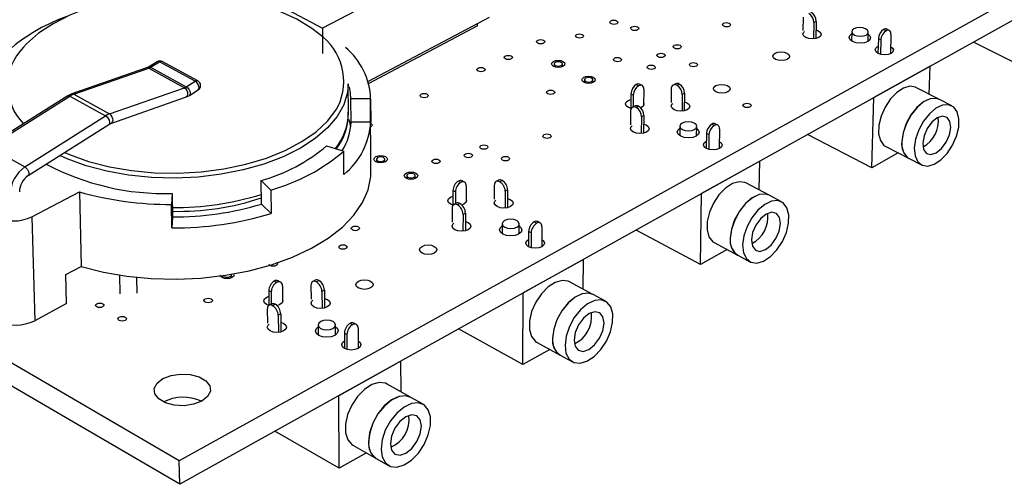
# Model space of a CAD drawing. Extents: x 71 to 211, y 71 to 143.
# Tile 5 of 13: x 120 to 174, y 71 to 96. Entities that reach past the tile are written whole.
import ezdxf

# ---------------------------------------------------------------- set-up
doc = ezdxf.new("R2010")
doc.units = 0
doc.layers.get('0').update_dxf_attribs({"linetype": 'CONTINUOUS'})

msp = doc.modelspace()

# ---------------------------------------------------------------- linework, layer by layer
at = {"color": 7, "linetype": 'CONTINUOUS'}
for p, q in [((210.883, 117.714), (128.768, 72.151)), ((210.791, 116.542), (128.79, 70.861)), ((128.768, 72.151), (71.323, 105.603)), ((128.79, 70.861), (71.424, 104.398)), ((145.744, 100.586), (136.598, 95.817)), ((130.262, 99.191), (136.598, 95.817)), ((145.728, 96.402), (139.1, 92.897)), ((145.086, 95.94), (139.131, 92.789)), ((145.086, 95.94), (145.087, 96.063)), ((162.894, 96.424), (162.877, 95.683)), ((163.493, 96.12), (163.471, 95.226)), ((163.616, 96.188), (163.493, 96.12)), ((163.616, 96.188), (163.593, 95.243)), ((136.598, 95.817), (136.608, 94.429)), ((165.556, 95.623), (165.542, 95.116)), ((166.45, 95.089), (166.464, 95.596)), ((167.439, 95.679), (167.305, 95.747)), ((167.613, 95.696), (167.479, 95.764)), ((167.706, 95.483), (167.674, 94.418)), ((166.971, 94.809), (167.005, 94.826)), ((167.017, 95.246), (166.994, 94.439)), ((167.152, 95.178), (167.017, 95.246)), ((167.152, 95.178), (167.129, 94.387)), ((175.731, 93.291), (172.219, 95.055)), ((127.559, 93.983), (127.076, 93.687)), ((127.202, 93.676), (127.685, 93.972)), ((129.635, 92.911), (127.685, 93.972)), ((129.786, 92.929), (127.836, 93.99)), ((149.272, 93.864), (149.271, 93.713)), ((149.726, 93.709), (149.728, 93.86)), ((126.978, 93.639), (122.887, 92.217)), ((123.005, 92.202), (127.096, 93.625)), ((127.076, 93.687), (126.978, 93.639)), ((127.096, 93.625), (129.045, 92.561)), ((127.202, 93.676), (129.152, 92.613)), ((169.841, 93.729), (166.77, 92.018)), ((169.792, 92.206), (169.841, 93.729)), ((169.841, 93.73), (169.841, 93.729)), ((129.152, 92.613), (129.635, 92.911)), ((129.782, 92.931), (129.786, 92.929)), ((138.02, 91.172), (138.012, 92.764)), ((150.933, 92.994), (150.932, 92.842)), ((151.389, 92.837), (151.39, 92.989)), ((153.901, 92.662), (153.768, 92.731)), ((154.087, 92.679), (153.954, 92.748)), ((155.916, 92.772), (155.789, 92.703)), ((155.993, 92.69), (156.12, 92.759)), ((122.887, 92.217), (122.662, 92.108)), ((123.005, 92.202), (124.955, 91.125)), ((124.955, 91.125), (129.045, 92.561)), ((129.114, 92.041), (129.321, 92.141)), ((129.321, 92.141), (129.804, 92.44)), ((153.476, 92.225), (153.466, 91.428)), ((153.609, 92.156), (153.476, 92.225)), ((153.609, 92.156), (153.6, 91.51)), ((154.182, 92.467), (154.17, 91.585)), ((155.688, 92.495), (155.677, 91.749)), ((156.287, 92.183), (156.272, 91.28)), ((156.414, 92.253), (156.287, 92.183)), ((156.414, 92.253), (156.398, 91.298)), ((170.352, 91.921), (169.073, 92.572)), ((122.662, 92.108), (118.249, 89.329)), ((118.374, 89.317), (122.788, 92.096)), ((122.788, 92.096), (124.738, 91.019)), ((125.025, 90.601), (129.114, 92.041)), ((138.163, 90.681), (138.157, 91.953)), ((139.238, 91.953), (138.157, 91.953)), ((139.255, 87.957), (139.238, 91.998)), ((139.238, 91.953), (139.243, 90.681)), ((153.323, 91.859), (153.472, 91.915)), ((166.659, 88.175), (166.77, 92.018)), ((166.77, 92.018), (166.77, 92.019)), ((171.033, 91.574), (170.358, 91.917)), ((153.458, 91.279), (153.448, 90.531)), ((153.686, 91.557), (153.558, 91.487)), ((153.89, 91.543), (153.762, 91.473)), ((120.322, 88.222), (124.738, 91.019)), ((120.503, 87.748), (124.916, 90.547)), ((124.916, 90.547), (125.025, 90.601)), ((138.148, 90.412), (138.069, 90.815)), ((139.243, 90.681), (138.163, 90.681)), ((154.057, 90.965), (154.044, 90.058)), ((154.185, 91.035), (154.057, 90.965)), ((154.185, 91.035), (154.171, 90.077)), ((158.042, 90.5), (157.907, 90.57)), ((158.228, 90.518), (158.093, 90.588)), ((156.158, 90.455), (156.149, 89.937)), ((157.072, 89.921), (157.081, 90.439)), ((157.614, 90.06), (157.599, 89.242)), ((157.748, 89.99), (157.614, 90.06)), ((157.748, 89.99), (157.734, 89.189)), ((158.322, 90.306), (158.301, 89.228)), ((166.659, 88.175), (163.142, 89.998)), ((157.585, 89.626), (157.606, 89.637)), ((118.374, 89.317), (120.322, 88.222)), ((136.83, 89.384), (137.77, 89.09)), ((137.777, 87.811), (137.77, 89.09)), ((168.101, 88.988), (166.659, 88.175)), ((167.421, 89.339), (168.696, 88.682)), ((139.551, 88.645), (139.552, 88.489)), ((140.016, 88.491), (140.015, 88.647)), ((160.523, 88.538), (157.346, 86.768)), ((160.489, 86.963), (160.523, 88.538)), ((160.522, 88.539), (160.523, 88.538)), ((168.702, 88.678), (169.375, 88.331)), ((133.263, 86.192), (133.248, 87.476)), ((133.783, 86.961), (133.248, 87.476)), ((141.213, 87.745), (141.213, 87.588)), ((141.678, 87.588), (141.678, 87.745)), ((144.173, 87.378), (144.04, 87.45)), ((144.372, 87.395), (144.239, 87.466)), ((146.231, 87.494), (146.1, 87.423)), ((146.302, 87.407), (146.434, 87.479)), ((161.038, 86.675), (159.758, 87.348)), ((120.709, 85.502), (123.301, 86.862)), ((123.301, 86.862), (123.395, 82.779)), ((128.373, 86.772), (128.346, 86.174)), ((128.373, 86.772), (128.395, 85.486)), ((133.783, 86.961), (133.796, 85.675)), ((143.742, 86.934), (143.741, 86.127)), ((143.875, 86.862), (143.742, 86.934)), ((143.875, 86.862), (143.874, 86.21)), ((144.468, 87.185), (144.466, 86.301)), ((146.002, 87.214), (145.998, 86.459)), ((146.601, 86.891), (146.596, 85.974)), ((146.732, 86.963), (146.601, 86.891)), ((146.732, 86.963), (146.727, 85.995)), ((157.277, 82.883), (157.346, 86.768)), ((157.346, 86.768), (157.345, 86.768)), ((133.796, 85.675), (133.263, 86.192)), ((143.608, 86.574), (143.742, 86.626)), ((143.923, 86.236), (143.79, 86.164)), ((144.125, 86.22), (143.993, 86.148)), ((161.721, 86.316), (161.045, 86.671)), ((128.368, 84.886), (128.346, 86.174)), ((143.693, 85.955), (143.692, 85.199)), ((144.424, 85.702), (144.292, 85.63)), ((144.424, 85.702), (144.422, 84.731)), ((120.709, 85.502), (120.858, 79.812)), ((128.395, 85.486), (128.368, 84.886)), ((144.292, 85.63), (144.29, 84.71)), ((148.316, 85.14), (148.181, 85.213)), ((148.514, 85.158), (148.38, 85.231)), ((146.432, 85.107), (146.429, 84.579)), ((147.368, 84.573), (147.371, 85.102)), ((147.882, 84.693), (147.877, 83.863)), ((148.016, 84.621), (147.882, 84.693)), ((148.016, 84.621), (148.011, 83.809)), ((148.61, 84.948), (148.602, 83.857)), ((157.277, 82.883), (153.756, 84.769)), ((147.871, 84.263), (147.879, 84.267)), ((158.035, 84.081), (159.311, 83.4)), ((158.737, 83.707), (157.277, 82.883)), ((150.88, 83.166), (147.591, 81.334)), ((150.864, 81.537), (150.88, 83.166)), ((150.88, 83.167), (150.88, 83.166)), ((159.318, 83.397), (159.992, 83.037)), ((122.565, 82.337), (123.395, 82.779)), ((122.603, 80.745), (122.565, 82.337)), ((125.5, 82.308), (125.521, 81.29)), ((126.471, 81.311), (126.454, 82.184)), ((131.152, 82.278), (131.154, 82.149)), ((131.627, 82.156), (131.625, 82.318)), ((134.101, 81.908), (133.968, 81.982)), ((134.314, 81.924), (134.181, 81.998)), ((136.204, 82.03), (136.068, 81.956)), ((136.269, 81.938), (136.405, 82.012)), ((151.401, 81.245), (150.12, 81.941)), ((133.797, 81.382), (133.664, 81.457)), ((133.664, 81.457), (133.673, 80.651)), ((133.797, 81.382), (133.804, 80.723)), ((134.412, 81.717), (134.42, 80.831)), ((135.973, 81.746), (135.979, 80.983)), ((136.708, 81.487), (136.572, 81.412)), ((136.572, 81.412), (136.578, 80.482)), ((136.708, 81.487), (136.715, 80.505)), ((133.55, 81.102), (133.668, 81.151)), ((147.567, 77.407), (147.591, 81.334)), ((147.591, 81.334), (147.591, 81.334)), ((152.084, 80.873), (151.408, 81.241)), ((122.603, 80.745), (120.858, 79.812)), ((133.582, 80.443), (133.59, 79.678)), ((133.813, 80.728), (133.676, 80.653)), ((134.014, 80.708), (133.877, 80.634)), ((134.318, 80.181), (134.18, 80.106)), ((134.18, 80.106), (134.19, 79.172)), ((134.318, 80.181), (134.327, 79.196)), ((136.361, 79.569), (136.365, 79.029)), ((137.321, 79.037), (137.317, 79.576)), ((138.244, 79.59), (138.109, 79.665)), ((138.456, 79.608), (138.321, 79.683)), ((138.553, 79.399), (138.558, 78.297)), ((147.567, 77.407), (144.045, 79.359)), ((137.938, 79.06), (137.804, 79.136)), ((137.804, 79.136), (137.808, 78.292)), ((137.938, 79.06), (137.943, 78.238)), ((149.044, 78.24), (147.567, 77.407)), ((148.32, 78.639), (149.598, 77.935)), ((140.896, 77.604), (137.489, 75.706)), ((140.895, 77.605), (140.896, 77.604)), ((140.9, 75.916), (140.896, 77.604)), ((149.604, 77.931), (150.279, 77.559)), ((141.424, 75.621), (140.143, 76.343)), ((137.489, 75.706), (137.488, 75.706)), ((137.513, 71.737), (137.489, 75.706)), ((142.107, 75.236), (141.43, 75.617)), ((137.513, 71.737), (133.992, 73.759)), ((138.259, 73.006), (139.537, 72.276)), ((139.007, 72.579), (137.513, 71.737)), ((139.543, 72.273), (140.218, 71.887)), ((128.79, 70.861), (128.768, 72.151))]:
    msp.add_line(p, q, dxfattribs=at)
for points in [[(136.408, 95.503), (136.011, 95.807), (135.204, 96.302), (134.277, 96.731), (133.249, 97.089), (132.137, 97.369), (130.962, 97.565), (129.745, 97.676), (128.507, 97.698), (127.271, 97.632), (126.058, 97.478), (124.89, 97.239), (123.788, 96.92), (122.772, 96.525), (121.86, 96.062), (121.07, 95.538), (120.416, 94.963), (120.236, 94.769)], [(152.383, 96.223), (152.454, 96.248), (152.537, 96.256), (152.622, 96.248), (152.694, 96.223), (152.743, 96.185), (152.761, 96.141), (152.746, 96.097), (152.699, 96.059), (152.629, 96.034), (152.545, 96.025), (152.461, 96.034), (152.388, 96.059), (152.34, 96.097), (152.321, 96.141), (152.337, 96.185), (152.383, 96.223)], [(153.527, 95.884), (153.597, 95.909), (153.681, 95.918), (153.766, 95.909), (153.838, 95.884), (153.887, 95.846), (153.906, 95.802), (153.89, 95.758), (153.844, 95.72), (153.774, 95.695), (153.69, 95.686), (153.605, 95.695), (153.533, 95.72), (153.484, 95.758), (153.465, 95.802), (153.48, 95.846), (153.527, 95.884)], [(158.546, 96.086), (158.616, 96.111), (158.7, 96.12), (158.784, 96.111), (158.857, 96.086), (158.907, 96.049), (158.926, 96.004), (158.912, 95.96), (158.866, 95.923), (158.796, 95.897), (158.712, 95.889), (158.627, 95.897), (158.555, 95.923), (158.505, 95.96), (158.486, 96.004), (158.5, 96.049), (158.546, 96.086)], [(150.507, 95.468), (150.578, 95.493), (150.662, 95.502), (150.746, 95.493), (150.818, 95.468), (150.867, 95.43), (150.885, 95.386), (150.87, 95.341), (150.823, 95.304), (150.752, 95.279), (150.668, 95.27), (150.583, 95.279), (150.511, 95.304), (150.462, 95.341), (150.444, 95.386), (150.46, 95.43), (150.507, 95.468)], [(163.605, 95.72), (163.73, 95.673), (163.844, 95.588), (163.889, 95.487), (163.858, 95.387), (163.756, 95.301), (163.598, 95.244), (163.408, 95.224), (163.216, 95.244), (163.05, 95.301), (162.936, 95.387), (162.891, 95.487), (162.922, 95.588), (162.969, 95.636)], [(166.461, 95.486), (166.537, 95.42), (166.591, 95.301), (166.556, 95.182), (166.436, 95.081), (166.249, 95.013), (166.025, 94.99), (165.798, 95.013), (165.601, 95.081), (165.465, 95.182), (165.411, 95.301), (165.447, 95.42), (165.553, 95.513)], [(166.317, 95.779), (166.166, 95.831), (165.991, 95.849), (165.819, 95.831), (165.676, 95.779), (165.584, 95.701), (165.556, 95.61), (165.598, 95.518), (165.702, 95.441), (165.853, 95.389), (166.028, 95.37), (166.201, 95.389), (166.344, 95.441), (166.436, 95.518), (166.464, 95.61), (166.422, 95.701), (166.317, 95.779)], [(167.706, 95.483), (167.702, 95.548), (167.689, 95.605), (167.665, 95.651), (167.632, 95.685), (167.591, 95.705), (167.544, 95.711), (167.493, 95.702), (167.439, 95.679)], [(148.382, 95.155), (148.453, 95.18), (148.537, 95.189), (148.622, 95.18), (148.694, 95.155), (148.742, 95.117), (148.76, 95.072), (148.744, 95.028), (148.697, 94.99), (148.626, 94.964), (148.542, 94.956), (148.457, 94.964), (148.385, 94.99), (148.336, 95.028), (148.319, 95.072), (148.335, 95.117), (148.382, 95.155)], [(155.851, 94.879), (155.921, 94.904), (156.005, 94.913), (156.09, 94.904), (156.163, 94.879), (156.212, 94.841), (156.231, 94.796), (156.216, 94.751), (156.17, 94.713), (156.1, 94.688), (156.016, 94.679), (155.931, 94.688), (155.858, 94.713), (155.808, 94.751), (155.79, 94.796), (155.804, 94.841), (155.851, 94.879)], [(146.613, 94.296), (146.685, 94.322), (146.769, 94.33), (146.854, 94.322), (146.926, 94.296), (146.975, 94.258), (146.992, 94.213), (146.976, 94.168), (146.928, 94.13), (146.857, 94.105), (146.772, 94.096), (146.688, 94.105), (146.615, 94.13), (146.567, 94.168), (146.55, 94.213), (146.566, 94.258), (146.613, 94.296)], [(154.964, 94.41), (155.035, 94.436), (155.119, 94.444), (155.204, 94.436), (155.277, 94.41), (155.326, 94.372), (155.345, 94.327), (155.33, 94.283), (155.284, 94.245), (155.213, 94.219), (155.129, 94.21), (155.043, 94.219), (154.971, 94.245), (154.921, 94.283), (154.902, 94.327), (154.918, 94.372), (154.964, 94.41)], [(161.369, 94.452), (161.514, 94.504), (161.686, 94.523), (161.862, 94.504), (162.013, 94.452), (162.116, 94.374), (162.157, 94.282), (162.128, 94.19), (162.034, 94.111), (161.89, 94.059), (161.717, 94.041), (161.541, 94.059), (161.39, 94.111), (161.287, 94.19), (161.246, 94.282), (161.275, 94.374), (161.369, 94.452)], [(167.686, 94.805), (167.793, 94.724), (167.84, 94.622), (167.81, 94.521), (167.709, 94.435), (167.551, 94.378), (167.361, 94.358), (167.168, 94.378), (167.001, 94.435), (166.886, 94.521), (166.84, 94.622), (166.87, 94.724), (166.971, 94.809)], [(149.239, 93.999), (149.356, 94.041), (149.495, 94.055), (149.635, 94.041), (149.754, 93.999), (149.835, 93.936), (149.864, 93.862), (149.838, 93.788), (149.761, 93.725), (149.644, 93.683), (149.504, 93.668), (149.364, 93.683), (149.245, 93.725), (149.165, 93.788), (149.135, 93.862), (149.161, 93.936), (149.239, 93.999)], [(149.341, 93.776), (149.415, 93.75), (149.503, 93.741), (149.59, 93.75), (149.663, 93.776), (149.711, 93.816), (149.728, 93.862), (149.709, 93.908), (149.659, 93.947), (149.584, 93.974), (149.497, 93.983), (149.41, 93.974), (149.337, 93.947), (149.288, 93.908), (149.272, 93.862), (149.29, 93.816), (149.341, 93.776)], [(152.584, 94.183), (152.655, 94.208), (152.739, 94.217), (152.824, 94.208), (152.897, 94.183), (152.946, 94.145), (152.965, 94.1), (152.949, 94.055), (152.903, 94.017), (152.832, 93.991), (152.747, 93.982), (152.662, 93.991), (152.59, 94.017), (152.54, 94.055), (152.522, 94.1), (152.537, 94.145), (152.584, 94.183)], [(154.429, 93.764), (154.5, 93.789), (154.584, 93.798), (154.669, 93.789), (154.742, 93.764), (154.792, 93.726), (154.81, 93.681), (154.795, 93.636), (154.749, 93.598), (154.678, 93.572), (154.593, 93.563), (154.508, 93.572), (154.435, 93.598), (154.386, 93.636), (154.367, 93.681), (154.382, 93.726), (154.429, 93.764)], [(156.739, 93.902), (156.809, 93.928), (156.894, 93.937), (156.979, 93.928), (157.052, 93.902), (157.102, 93.864), (157.121, 93.819), (157.106, 93.774), (157.06, 93.736), (156.989, 93.711), (156.905, 93.702), (156.82, 93.711), (156.746, 93.736), (156.697, 93.774), (156.678, 93.819), (156.692, 93.864), (156.739, 93.902)], [(145.115, 93.634), (145.186, 93.659), (145.271, 93.668), (145.356, 93.659), (145.428, 93.634), (145.477, 93.595), (145.494, 93.55), (145.477, 93.505), (145.43, 93.467), (145.358, 93.442), (145.273, 93.433), (145.188, 93.442), (145.116, 93.467), (145.068, 93.505), (145.05, 93.55), (145.067, 93.595), (145.115, 93.634)], [(138.012, 92.764), (137.972, 92.291), (137.773, 91.626), (137.408, 90.977), (136.884, 90.357), (136.208, 89.777), (135.392, 89.248), (134.451, 88.779), (133.401, 88.381), (132.262, 88.06), (131.054, 87.822), (129.8, 87.673), (128.523, 87.615), (127.248, 87.65), (125.998, 87.776), (124.796, 87.992), (123.666, 88.293), (122.626, 88.673), (122.236, 88.847)], [(150.899, 93.129), (151.017, 93.171), (151.156, 93.186), (151.297, 93.171), (151.416, 93.129), (151.497, 93.066), (151.527, 92.991), (151.502, 92.917), (151.424, 92.854), (151.307, 92.811), (151.167, 92.797), (151.027, 92.811), (150.907, 92.854), (150.826, 92.917), (150.796, 92.991), (150.822, 93.066), (150.899, 93.129)], [(151.002, 92.905), (151.077, 92.879), (151.165, 92.87), (151.252, 92.879), (151.326, 92.905), (151.374, 92.945), (151.39, 92.991), (151.372, 93.038), (151.321, 93.077), (151.246, 93.103), (151.158, 93.113), (151.071, 93.103), (150.998, 93.077), (150.949, 93.038), (150.933, 92.991), (150.952, 92.945), (151.002, 92.905)], [(154.182, 92.467), (154.178, 92.533), (154.163, 92.59), (154.137, 92.636), (154.102, 92.67), (154.059, 92.69), (154.01, 92.695), (153.956, 92.686), (153.901, 92.662)], [(158.115, 92.671), (158.26, 92.724), (158.434, 92.742), (158.61, 92.724), (158.762, 92.671), (158.865, 92.592), (158.905, 92.499), (158.875, 92.405), (158.78, 92.326), (158.634, 92.273), (158.46, 92.255), (158.284, 92.273), (158.132, 92.326), (158.029, 92.405), (157.989, 92.499), (158.019, 92.592), (158.115, 92.671)], [(138.157, 91.953), (138.141, 92.285), (138.086, 92.612)], [(142.009, 92.21), (142.081, 92.236), (142.166, 92.245), (142.252, 92.236), (142.324, 92.21), (142.372, 92.171), (142.389, 92.126), (142.372, 92.08), (142.324, 92.042), (142.251, 92.016), (142.166, 92.007), (142.081, 92.016), (142.008, 92.042), (141.96, 92.08), (141.943, 92.126), (141.96, 92.171), (142.009, 92.21)], [(148.925, 92.391), (148.996, 92.416), (149.081, 92.425), (149.167, 92.416), (149.239, 92.391), (149.288, 92.352), (149.306, 92.307), (149.29, 92.261), (149.243, 92.223), (149.171, 92.197), (149.086, 92.188), (149.001, 92.197), (148.928, 92.223), (148.879, 92.261), (148.861, 92.307), (148.877, 92.352), (148.925, 92.391)], [(169.073, 92.572), (169.052, 92.582), (168.743, 92.635), (168.39, 92.538), (168.024, 92.3), (167.677, 91.942), (167.382, 91.495), (167.164, 91), (167.043, 90.502), (167.03, 90.044), (167.125, 89.667), (167.32, 89.405), (167.421, 89.339)], [(153.5, 91.42), (153.337, 91.478), (153.224, 91.565), (153.182, 91.669), (153.217, 91.772), (153.323, 91.859)], [(154.172, 91.738), (154.192, 91.669), (154.158, 91.565), (154.051, 91.478), (154.004, 91.455)], [(156.406, 91.789), (156.541, 91.738), (156.654, 91.651), (156.697, 91.547), (156.664, 91.444), (156.558, 91.356), (156.397, 91.298), (156.204, 91.277), (156.01, 91.298), (155.843, 91.356), (155.73, 91.444), (155.687, 91.547), (155.721, 91.651), (155.769, 91.7)], [(159.668, 91.673), (159.739, 91.699), (159.824, 91.708), (159.91, 91.699), (159.984, 91.673), (160.035, 91.634), (160.054, 91.588), (160.04, 91.543), (159.994, 91.504), (159.923, 91.478), (159.838, 91.469), (159.752, 91.478), (159.678, 91.504), (159.627, 91.543), (159.608, 91.588), (159.622, 91.634), (159.668, 91.673)], [(170.352, 91.921), (170.184, 91.976), (169.849, 91.953), (169.485, 91.783), (169.125, 91.481), (168.8, 91.073), (168.54, 90.596), (168.368, 90.092), (168.299, 89.608)], [(170.358, 91.917), (170.19, 91.973), (169.856, 91.95), (169.492, 91.78), (169.132, 91.477), (168.807, 91.069), (168.547, 90.592), (168.375, 90.089), (168.306, 89.604)], [(168.98, 89.257), (169.021, 88.835), (169.167, 88.512), (169.405, 88.317), (169.714, 88.268), (170.067, 88.368), (170.431, 88.608), (170.776, 88.967), (171.07, 89.413), (171.287, 89.907), (171.41, 90.404), (171.425, 90.862), (171.333, 91.239), (171.141, 91.503), (170.865, 91.629), (170.531, 91.606), (170.167, 91.435), (169.807, 91.132), (169.482, 90.724), (169.222, 90.246), (169.049, 89.742), (168.98, 89.257)], [(122.507, 89.019), (122.765, 88.907), (123.808, 88.529), (124.945, 88.233), (126.153, 88.024), (127.408, 87.906), (128.686, 87.882), (129.962, 87.953), (131.211, 88.117), (132.41, 88.37), (133.534, 88.708), (134.562, 89.124), (135.474, 89.608), (136.255, 90.153), (136.888, 90.746), (137.364, 91.377), (137.446, 91.518)], [(139.244, 90.6), (139.253, 90.595), (139.301, 90.556), (139.318, 90.51), (139.3, 90.464), (139.251, 90.425), (139.245, 90.422)], [(154.178, 90.572), (154.315, 90.52), (154.429, 90.432), (154.471, 90.328), (154.437, 90.223), (154.33, 90.135), (154.168, 90.076), (153.974, 90.055), (153.779, 90.076), (153.612, 90.135), (153.499, 90.223), (153.457, 90.328), (153.492, 90.432), (153.541, 90.482)], [(156.937, 90.622), (156.785, 90.676), (156.608, 90.695), (156.432, 90.676), (156.285, 90.622), (156.189, 90.542), (156.158, 90.447), (156.197, 90.352), (156.301, 90.272), (156.453, 90.218), (156.631, 90.199), (156.807, 90.218), (156.954, 90.272), (157.05, 90.352), (157.081, 90.447), (157.041, 90.542), (156.937, 90.622)], [(158.322, 90.306), (158.318, 90.372), (158.302, 90.429), (158.277, 90.475), (158.242, 90.509), (158.2, 90.529), (158.151, 90.534), (158.098, 90.524), (158.042, 90.5)], [(169.442, 89.518), (169.488, 89.183), (169.644, 88.965), (169.886, 88.898), (170.177, 88.99), (170.472, 89.229), (170.727, 89.577), (170.903, 89.982), (170.973, 90.382), (170.928, 90.717), (170.772, 90.936), (170.531, 91.004), (170.24, 90.913), (169.944, 90.674), (169.688, 90.325), (169.512, 89.919), (169.442, 89.518)], [(148.724, 89.992), (148.797, 90.019), (148.882, 90.028), (148.968, 90.019), (149.042, 89.992), (149.091, 89.953), (149.109, 89.907), (149.093, 89.861), (149.045, 89.822), (148.973, 89.796), (148.887, 89.787), (148.801, 89.796), (148.728, 89.822), (148.678, 89.861), (148.66, 89.907), (148.677, 89.953), (148.724, 89.992)], [(157.079, 90.332), (157.162, 90.258), (157.214, 90.135), (157.174, 90.012), (157.049, 89.907), (156.857, 89.837), (156.629, 89.813), (156.398, 89.837), (156.2, 89.907), (156.065, 90.012), (156.014, 90.135), (156.054, 90.258), (156.156, 90.349)], [(145.27, 89.395), (145.342, 89.421), (145.428, 89.431), (145.514, 89.421), (145.587, 89.395), (145.637, 89.356), (145.654, 89.31), (145.637, 89.263), (145.589, 89.224), (145.516, 89.198), (145.43, 89.189), (145.344, 89.198), (145.271, 89.224), (145.222, 89.263), (145.204, 89.31), (145.221, 89.356), (145.27, 89.395)], [(158.309, 89.624), (158.419, 89.538), (158.463, 89.433), (158.429, 89.328), (158.324, 89.239), (158.162, 89.18), (157.968, 89.159), (157.772, 89.18), (157.604, 89.239), (157.489, 89.328), (157.445, 89.433), (157.479, 89.538), (157.585, 89.626)], [(144.422, 88.937), (144.495, 88.963), (144.581, 88.973), (144.667, 88.963), (144.74, 88.937), (144.789, 88.898), (144.807, 88.851), (144.79, 88.805), (144.742, 88.765), (144.669, 88.739), (144.582, 88.73), (144.496, 88.739), (144.423, 88.765), (144.374, 88.805), (144.357, 88.851), (144.373, 88.898), (144.422, 88.937)], [(139.522, 88.788), (139.643, 88.831), (139.785, 88.846), (139.927, 88.831), (140.047, 88.788), (140.127, 88.723), (140.154, 88.646), (140.125, 88.57), (140.044, 88.505), (139.924, 88.461), (139.781, 88.446), (139.64, 88.461), (139.52, 88.505), (139.44, 88.57), (139.412, 88.646), (139.441, 88.723), (139.522, 88.788)], [(139.619, 88.558), (139.694, 88.531), (139.782, 88.521), (139.871, 88.531), (139.946, 88.558), (139.997, 88.598), (140.015, 88.646), (139.998, 88.694), (139.948, 88.735), (139.873, 88.762), (139.784, 88.771), (139.696, 88.762), (139.62, 88.735), (139.57, 88.694), (139.551, 88.646), (139.569, 88.598), (139.619, 88.558)], [(142.653, 88.619), (142.726, 88.645), (142.813, 88.655), (142.899, 88.645), (142.972, 88.619), (143.021, 88.579), (143.038, 88.533), (143.021, 88.486), (142.972, 88.447), (142.899, 88.421), (142.813, 88.411), (142.727, 88.421), (142.653, 88.447), (142.604, 88.486), (142.587, 88.533), (142.604, 88.579), (142.653, 88.619)], [(146.455, 88.76), (146.528, 88.787), (146.614, 88.796), (146.7, 88.787), (146.773, 88.76), (146.823, 88.721), (146.841, 88.674), (146.824, 88.628), (146.776, 88.588), (146.703, 88.562), (146.617, 88.553), (146.531, 88.562), (146.457, 88.588), (146.408, 88.628), (146.39, 88.674), (146.407, 88.721), (146.455, 88.76)], [(123.395, 82.779), (124.615, 82.47), (125.903, 82.249), (127.238, 82.12), (128.596, 82.085), (129.956, 82.145), (131.294, 82.299), (132.588, 82.544), (133.816, 82.875), (134.958, 83.287), (135.995, 83.773), (136.911, 84.324), (137.69, 84.931), (138.321, 85.583), (138.794, 86.27), (139.104, 86.98), (139.245, 87.702), (139.255, 87.957)], [(141.183, 87.887), (141.304, 87.931), (141.446, 87.946), (141.588, 87.931), (141.709, 87.887), (141.789, 87.822), (141.817, 87.745), (141.789, 87.668), (141.708, 87.603), (141.587, 87.559), (141.445, 87.544), (141.302, 87.559), (141.182, 87.603), (141.101, 87.668), (141.073, 87.745), (141.102, 87.822), (141.183, 87.887)], [(141.281, 87.656), (141.356, 87.629), (141.445, 87.619), (141.534, 87.629), (141.61, 87.656), (141.66, 87.697), (141.678, 87.745), (141.66, 87.793), (141.61, 87.834), (141.535, 87.861), (141.446, 87.871), (141.357, 87.861), (141.281, 87.834), (141.231, 87.793), (141.213, 87.745), (141.23, 87.697), (141.281, 87.656)], [(144.468, 87.185), (144.463, 87.251), (144.446, 87.308), (144.419, 87.355), (144.382, 87.388), (144.337, 87.408), (144.286, 87.413), (144.23, 87.403), (144.173, 87.378)], [(146.302, 87.407), (146.244, 87.432), (146.188, 87.442), (146.136, 87.437), (146.09, 87.417), (146.053, 87.384), (146.025, 87.337), (146.008, 87.28), (146.002, 87.214)], [(159.758, 87.348), (159.715, 87.368), (159.393, 87.417), (159.026, 87.315), (158.648, 87.069), (158.291, 86.703), (157.989, 86.248), (157.768, 85.745), (157.648, 85.239), (157.64, 84.776), (157.744, 84.397), (157.95, 84.135), (158.035, 84.081)], [(161.038, 86.675), (160.842, 86.738), (160.494, 86.711), (160.117, 86.534), (159.745, 86.224), (159.412, 85.807), (159.147, 85.321), (158.974, 84.811), (158.908, 84.32)], [(161.045, 86.671), (160.848, 86.735), (160.5, 86.707), (160.124, 86.531), (159.752, 86.22), (159.419, 85.803), (159.154, 85.318), (158.981, 84.807), (158.915, 84.316)], [(143.753, 86.124), (143.609, 86.179), (143.497, 86.27), (143.458, 86.377), (143.497, 86.483), (143.608, 86.574)], [(144.467, 86.45), (144.485, 86.377), (144.447, 86.27), (144.336, 86.179), (144.232, 86.135)], [(146.73, 86.504), (146.877, 86.448), (146.99, 86.358), (147.03, 86.251), (146.993, 86.144), (146.882, 86.053), (146.716, 85.992), (146.52, 85.971), (146.323, 85.992), (146.155, 86.053), (146.043, 86.144), (146.002, 86.251), (146.04, 86.358), (146.091, 86.409)], [(159.59, 83.957), (159.637, 83.531), (159.793, 83.206), (160.044, 83.013), (160.366, 82.968), (160.732, 83.074), (161.109, 83.321), (161.463, 83.689), (161.764, 84.143), (161.985, 84.645), (162.106, 85.149), (162.117, 85.612), (162.016, 85.992), (161.813, 86.256), (161.524, 86.379), (161.177, 86.351), (160.8, 86.174), (160.428, 85.863), (160.095, 85.446), (159.829, 84.96), (159.656, 84.448), (159.59, 83.957)], [(143.993, 86.148), (143.934, 86.173), (143.878, 86.183), (143.826, 86.178), (143.781, 86.159), (143.743, 86.125), (143.716, 86.079), (143.699, 86.021), (143.693, 85.955)], [(160.067, 84.227), (160.12, 83.889), (160.285, 83.671), (160.538, 83.606), (160.839, 83.704), (161.144, 83.949), (161.405, 84.304), (161.583, 84.716), (161.652, 85.121), (161.6, 85.459), (161.436, 85.678), (161.184, 85.744), (160.882, 85.647), (160.577, 85.402), (160.314, 85.046), (160.135, 84.633), (160.067, 84.227)], [(144.423, 85.244), (144.574, 85.188), (144.686, 85.096), (144.726, 84.988), (144.687, 84.881), (144.576, 84.789), (144.409, 84.728), (144.211, 84.707), (144.014, 84.728), (143.846, 84.789), (143.734, 84.881), (143.694, 84.988), (143.733, 85.096), (143.784, 85.148)], [(147.231, 85.286), (147.078, 85.341), (146.898, 85.361), (146.719, 85.341), (146.567, 85.286), (146.466, 85.203), (146.432, 85.105), (146.469, 85.007), (146.572, 84.923), (146.725, 84.868), (146.905, 84.848), (147.085, 84.868), (147.236, 84.923), (147.337, 85.007), (147.371, 85.105), (147.334, 85.203), (147.231, 85.286)], [(148.61, 84.948), (148.605, 85.014), (148.588, 85.072), (148.561, 85.118), (148.525, 85.152), (148.48, 85.171), (148.429, 85.176), (148.374, 85.165), (148.316, 85.14)], [(138.241, 84.95), (138.316, 84.977), (138.403, 84.986), (138.49, 84.977), (138.564, 84.95), (138.613, 84.909), (138.63, 84.862), (138.612, 84.814), (138.562, 84.774), (138.487, 84.747), (138.4, 84.737), (138.313, 84.747), (138.239, 84.774), (138.19, 84.814), (138.173, 84.862), (138.191, 84.909), (138.241, 84.95)], [(147.371, 84.999), (147.462, 84.917), (147.51, 84.789), (147.466, 84.662), (147.335, 84.553), (147.138, 84.481), (146.905, 84.456), (146.67, 84.481), (146.471, 84.553), (146.338, 84.662), (146.29, 84.789), (146.335, 84.917), (146.431, 85.005)], [(148.605, 84.261), (148.717, 84.171), (148.758, 84.062), (148.721, 83.954), (148.611, 83.862), (148.444, 83.8), (148.246, 83.779), (148.047, 83.8), (147.878, 83.862), (147.764, 83.954), (147.723, 84.062), (147.761, 84.171), (147.871, 84.263), (147.871, 84.263)], [(137.562, 83.932), (137.636, 83.959), (137.724, 83.969), (137.811, 83.959), (137.885, 83.932), (137.934, 83.892), (137.951, 83.844), (137.933, 83.796), (137.883, 83.755), (137.808, 83.728), (137.72, 83.718), (137.633, 83.728), (137.559, 83.755), (137.51, 83.796), (137.493, 83.844), (137.511, 83.892), (137.562, 83.932)], [(142.05, 83.88), (142.203, 83.936), (142.383, 83.956), (142.564, 83.936), (142.716, 83.88), (142.818, 83.796), (142.854, 83.698), (142.819, 83.599), (142.716, 83.515), (142.564, 83.459), (142.383, 83.439), (142.203, 83.459), (142.05, 83.515), (141.948, 83.599), (141.912, 83.698), (141.948, 83.796), (142.05, 83.88)], [(134.089, 82.995), (134.122, 82.963), (134.138, 82.915), (134.12, 82.867), (134.069, 82.826), (133.993, 82.798), (133.905, 82.789), (133.818, 82.798), (133.744, 82.826), (133.695, 82.867), (133.679, 82.912)], [(131.767, 82.32), (131.767, 82.315), (131.735, 82.235), (131.651, 82.168), (131.526, 82.122), (131.381, 82.106), (131.236, 82.122), (131.115, 82.168), (131.036, 82.235), (131.01, 82.309)], [(131.218, 82.223), (131.293, 82.195), (131.384, 82.185), (131.474, 82.195), (131.552, 82.223), (131.605, 82.265), (131.625, 82.315), (131.625, 82.318)], [(136.269, 81.938), (136.211, 81.963), (136.155, 81.974), (136.103, 81.97), (136.058, 81.951), (136.022, 81.917), (135.994, 81.871), (135.978, 81.813), (135.973, 81.746)], [(138.564, 81.972), (138.718, 82.029), (138.9, 82.048), (139.081, 82.029), (139.234, 81.972), (139.336, 81.887), (139.371, 81.787), (139.333, 81.687), (139.23, 81.602), (139.075, 81.546), (138.894, 81.526), (138.712, 81.546), (138.559, 81.602), (138.457, 81.687), (138.423, 81.787), (138.46, 81.887), (138.564, 81.972)], [(150.12, 81.941), (150.053, 81.973), (149.716, 82.018), (149.336, 81.91), (148.944, 81.656), (148.578, 81.281), (148.268, 80.817), (148.044, 80.306), (147.925, 79.793), (147.922, 79.325), (148.035, 78.943), (148.254, 78.682), (148.32, 78.639)], [(130.191, 81.007), (130.267, 81.035), (130.355, 81.045), (130.443, 81.035), (130.517, 81.007), (130.566, 80.966), (130.581, 80.917), (130.562, 80.868), (130.51, 80.827), (130.434, 80.799), (130.345, 80.789), (130.257, 80.799), (130.183, 80.827), (130.135, 80.868), (130.119, 80.917), (130.139, 80.966), (130.191, 81.007)], [(133.673, 80.639), (133.538, 80.693), (133.427, 80.787), (133.391, 80.898), (133.434, 81.008), (133.55, 81.102)], [(134.419, 80.976), (134.436, 80.898), (134.394, 80.787), (134.278, 80.693), (134.109, 80.631)], [(136.711, 81.033), (136.872, 80.972), (136.984, 80.878), (137.022, 80.768), (136.98, 80.657), (136.865, 80.563), (136.694, 80.5), (136.493, 80.478), (136.293, 80.5), (136.125, 80.563), (136.013, 80.657), (135.976, 80.768), (136.018, 80.878), (136.071, 80.932)], [(151.401, 81.245), (151.173, 81.318), (150.811, 81.285), (150.421, 81.101), (150.037, 80.782), (149.695, 80.357), (149.425, 79.862), (149.251, 79.344), (149.188, 78.847)], [(151.408, 81.241), (151.18, 81.314), (150.818, 81.281), (150.427, 81.098), (150.044, 80.779), (149.702, 80.353), (149.431, 79.859), (149.257, 79.34), (149.195, 78.843)], [(149.871, 78.472), (149.925, 78.041), (150.092, 77.716), (150.355, 77.524), (150.692, 77.483), (151.072, 77.595), (151.462, 77.85), (151.826, 78.227), (152.134, 78.69), (152.358, 79.2), (152.478, 79.711), (152.484, 80.179), (152.374, 80.562), (152.159, 80.825), (151.857, 80.946), (151.495, 80.913), (151.104, 80.729), (150.721, 80.409), (150.378, 79.983), (150.108, 79.488), (149.933, 78.969), (149.871, 78.472)], [(124.259, 80.743), (124.336, 80.771), (124.425, 80.78), (124.513, 80.771), (124.586, 80.743), (124.634, 80.701), (124.649, 80.653), (124.628, 80.604), (124.576, 80.562), (124.499, 80.534), (124.41, 80.525), (124.322, 80.534), (124.249, 80.562), (124.201, 80.604), (124.186, 80.653), (124.207, 80.701), (124.259, 80.743)], [(133.877, 80.634), (133.819, 80.659), (133.763, 80.671), (133.711, 80.666), (133.666, 80.647), (133.63, 80.614), (133.603, 80.567), (133.587, 80.51), (133.582, 80.443)], [(150.365, 78.75), (150.424, 78.41), (150.599, 78.192), (150.863, 78.13), (151.176, 78.233), (151.49, 78.485), (151.758, 78.848), (151.939, 79.266), (152.005, 79.676), (151.947, 80.017), (151.773, 80.236), (151.51, 80.299), (151.196, 80.197), (150.881, 79.945), (150.612, 79.582), (150.431, 79.162), (150.365, 78.75)], [(125.488, 80.01), (125.565, 80.038), (125.654, 80.048), (125.742, 80.038), (125.816, 80.01), (125.864, 79.969), (125.879, 79.919), (125.858, 79.87), (125.806, 79.829), (125.729, 79.801), (125.64, 79.791), (125.552, 79.801), (125.478, 79.829), (125.43, 79.87), (125.415, 79.919), (125.435, 79.969), (125.488, 80.01)], [(134.322, 79.729), (134.487, 79.666), (134.598, 79.572), (134.636, 79.46), (134.593, 79.349), (134.477, 79.254), (134.304, 79.19), (134.103, 79.168), (133.902, 79.19), (133.733, 79.254), (133.622, 79.349), (133.585, 79.46), (133.628, 79.572), (133.683, 79.626)], [(137.18, 79.76), (137.026, 79.818), (136.844, 79.838), (136.661, 79.818), (136.505, 79.76), (136.4, 79.674), (136.361, 79.573), (136.396, 79.471), (136.498, 79.385), (136.652, 79.327), (136.834, 79.307), (137.018, 79.327), (137.174, 79.385), (137.279, 79.471), (137.317, 79.573), (137.283, 79.674), (137.18, 79.76)], [(137.318, 79.478), (137.417, 79.386), (137.463, 79.254), (137.413, 79.122), (137.277, 79.01), (137.074, 78.935), (136.835, 78.908), (136.598, 78.935), (136.398, 79.01), (136.265, 79.122), (136.22, 79.254), (136.27, 79.386), (136.362, 79.47)], [(138.556, 78.709), (138.557, 78.708), (138.67, 78.613), (138.709, 78.501), (138.668, 78.388), (138.552, 78.293), (138.38, 78.229), (138.178, 78.207), (137.977, 78.229), (137.807, 78.293), (137.694, 78.388), (137.655, 78.501), (137.697, 78.613), (137.813, 78.708), (137.813, 78.708)], [(127.869, 76.641), (128.315, 76.813), (128.835, 76.891), (129.367, 76.864), (129.847, 76.738), (130.217, 76.526), (130.433, 76.253), (130.468, 75.953), (130.318, 75.662), (130.001, 75.415), (129.554, 75.241), (129.031, 75.163), (128.496, 75.189), (128.015, 75.317), (127.645, 75.531), (127.43, 75.804), (127.398, 76.105), (127.55, 76.395), (127.869, 76.641)], [(140.143, 76.343), (140.048, 76.386), (139.697, 76.427), (139.301, 76.312), (138.896, 76.051), (138.518, 75.666), (138.202, 75.193), (137.974, 74.673), (137.857, 74.153), (137.86, 73.68), (137.982, 73.296), (138.213, 73.035), (138.259, 73.006)], [(141.424, 75.621), (141.162, 75.705), (140.784, 75.666), (140.379, 75.475), (139.983, 75.147), (139.632, 74.712), (139.356, 74.209), (139.181, 73.682), (139.122, 73.179)], [(141.43, 75.617), (141.168, 75.701), (140.791, 75.663), (140.386, 75.471), (139.99, 75.144), (139.638, 74.708), (139.363, 74.205), (139.188, 73.678), (139.129, 73.175)], [(139.805, 72.79), (139.867, 72.356), (140.045, 72.029), (140.322, 71.839), (140.674, 71.802), (141.069, 71.921), (141.472, 72.185), (141.848, 72.571), (142.163, 73.043), (142.39, 73.562), (142.509, 74.08), (142.509, 74.553), (142.39, 74.938), (142.162, 75.201), (141.845, 75.319), (141.468, 75.281), (141.063, 75.089), (140.667, 74.761), (140.315, 74.325), (140.039, 73.821), (139.864, 73.294), (139.805, 72.79)], [(140.316, 73.079), (140.382, 72.736), (140.568, 72.518), (140.844, 72.459), (141.169, 72.568), (141.494, 72.827), (141.768, 73.197), (141.952, 73.623), (142.016, 74.038), (141.951, 74.382), (141.767, 74.6), (141.491, 74.661), (141.166, 74.553), (140.84, 74.294), (140.564, 73.923), (140.38, 73.496), (140.316, 73.079)]]:
    msp.add_lwpolyline(points, dxfattribs=at)
at = {"color": 8, "linetype": 'CONTINUOUS'}
for points in [[(127.685, 93.972), (127.613, 93.995), (127.559, 93.983)], [(126.978, 93.639), (127.019, 93.646), (127.096, 93.625)], [(127.077, 93.687), (127.13, 93.699), (127.202, 93.676)], [(129.804, 92.44), (129.808, 92.443), (129.844, 92.494), (129.851, 92.574), (129.828, 92.671), (129.779, 92.768), (129.711, 92.853), (129.635, 92.911)], [(122.662, 92.108), (122.716, 92.12), (122.788, 92.096)], [(122.887, 92.217), (122.928, 92.224), (123.005, 92.202)], [(129.045, 92.561), (129.118, 92.501), (129.176, 92.412), (129.21, 92.307), (129.216, 92.202), (129.191, 92.113), (129.14, 92.054), (129.114, 92.041)], [(129.152, 92.613), (129.228, 92.555), (129.296, 92.47), (129.345, 92.372), (129.368, 92.276), (129.361, 92.196), (129.325, 92.144), (129.321, 92.141)], [(124.955, 91.125), (125.028, 91.064), (125.086, 90.974), (125.121, 90.868), (125.126, 90.763), (125.102, 90.674), (125.051, 90.615), (125.026, 90.602)], [(124.738, 91.019), (124.815, 90.96), (124.884, 90.875), (124.935, 90.777), (124.959, 90.68), (124.954, 90.601), (124.92, 90.55), (124.916, 90.547)], [(120.322, 88.222), (120.399, 88.162), (120.468, 88.076), (120.519, 87.978), (120.544, 87.881), (120.54, 87.801), (120.506, 87.75), (120.502, 87.748)]]:
    msp.add_lwpolyline(points, dxfattribs=at)
at = {"color": 7, "linetype": 'CONTINUOUS'}
for centre, radius, start, end in [((125.974, 87.016), 10.019, 109.5461, 129.3622), ((162.911, 96.116), 0.582, 0.4334, 59.9701), ((163.035, 96.183), 0.582, 0.4248, 59.9812), ((167.652, 95.215), 0.635, 123.1045, 177.2228), ((167.786, 95.147), 0.635, 123.1167, 177.2134), ((167.408, 95.595), 0.183, 67.1587, 124.2088), ((135.412, 91.817), 3.829, 2.0302, 50.2859), ((127.704, 93.748), 0.275, 61.2536, 121.6241), ((126.912, 94.144), 0.55, 289.5143, 301.8541), ((129.653, 92.679), 0.283, 302.2381, 61.9972), ((154.104, 92.201), 0.628, 122.3228, 177.8159), ((154.236, 92.132), 0.628, 122.3348, 177.8067), ((153.876, 92.568), 0.196, 66.4579, 123.6238), ((155.884, 92.524), 0.198, 56.6623, 188.4756), ((156.006, 92.577), 0.215, 57.9477, 114.7477), ((155.687, 92.174), 0.6, 0.9324, 59.3202), ((155.814, 92.243), 0.6, 0.9236, 59.3317), ((123.361, 91.198), 1.065, 109.5505, 122.5382), ((128.859, 93.081), 0.552, 289.687, 302.0068), ((125.316, 90.119), 1.069, 109.7236, 122.6891), ((134.956, 91.094), 3.055, 322.1285, 2.513), ((153.653, 91.309), 0.197, 56.3769, 188.8131), ((153.775, 91.362), 0.214, 57.6833, 114.6639), ((153.451, 90.953), 0.606, 1.0874, 59.1185), ((153.579, 91.023), 0.606, 1.0785, 59.1301), ((135.055, 90.775), 3.11, 327.7626, 358.252), ((135.209, 90.932), 4.042, 309.4405, 356.4321), ((158.252, 90.033), 0.639, 122.6977, 177.5269), ((158.387, 89.962), 0.639, 122.7099, 177.5175), ((158.016, 90.41), 0.194, 66.6223, 124.1377), ((168.655, 90.745), 1.643, 299.6127, 6.3194), ((169.232, 89.459), 0.945, 170.9443, 235.3794), ((169.239, 89.456), 0.945, 170.9435, 235.379), ((130.694, 96.585), 9.461, 285.6645, 310.4307), ((130.94, 97.079), 10.51, 285.6915, 310.5267), ((127.975, 100.625), 13.859, 242.1098, 271.6442), ((121.34, 86.713), 1.82, 123.9926, 179.127), ((121.121, 86.836), 1.102, 124.1165, 178.786), ((144.374, 86.914), 0.632, 121.9019, 178.1302), ((144.507, 86.842), 0.632, 121.914, 178.1209), ((144.154, 87.277), 0.207, 65.8902, 123.5573), ((146.318, 87.302), 0.211, 56.7873, 114.3718), ((145.975, 86.874), 0.626, 1.6072, 58.4427), ((146.107, 86.946), 0.626, 1.598, 58.4546), ((128.242, 104.234), 18.061, 254.123, 270.3289), ((128.698, 100.244), 14.451, 268.7757, 288.3972), ((128.477, 102.055), 16.569, 269.7172, 286.7897), ((144.009, 86.045), 0.21, 56.5059, 114.2774), ((143.793, 85.683), 0.632, 1.7594, 58.2449), ((128.459, 103.327), 18.441, 269.7155, 286.8225), ((143.66, 85.61), 0.632, 1.7687, 58.2329), ((159.333, 85.481), 1.642, 297.6339, 6.7771), ((119.69, 87.594), 2.327, 244.0352, 295.9646), ((148.525, 84.669), 0.643, 122.2784, 177.8402), ((148.66, 84.596), 0.644, 122.2906, 177.8308), ((148.296, 85.043), 0.206, 66.0627, 124.0681), ((159.852, 84.185), 0.953, 171.8828, 235.4699), ((159.858, 84.182), 0.953, 171.882, 235.4695), ((134.3, 81.44), 0.636, 121.4681, 178.454), ((134.433, 81.365), 0.636, 121.4802, 178.4447), ((134.089, 81.799), 0.219, 65.3003, 123.4919), ((134.216, 81.747), 0.198, 351.194, 125.6105), ((136.288, 81.841), 0.208, 55.5514, 113.9475), ((135.918, 81.386), 0.654, 2.3104, 57.5295), ((136.055, 81.46), 0.654, 2.3009, 57.5419), ((133.896, 80.538), 0.207, 55.2515, 113.8407), ((133.52, 80.077), 0.661, 2.4788, 57.311), ((133.658, 80.152), 0.661, 2.4691, 57.3236), ((119.847, 81.849), 2.274, 243.5869, 296.413), ((149.683, 80.034), 1.644, 295.6125, 7.2278), ((138.451, 79.115), 0.648, 121.8461, 178.1632), ((138.586, 79.039), 0.648, 121.8584, 178.1537), ((138.231, 79.484), 0.218, 65.4813, 123.9997), ((138.359, 79.432), 0.196, 350.5581, 126.1865), ((150.143, 78.728), 0.962, 172.8707, 235.4793), ((150.149, 78.724), 0.962, 172.87, 235.4789), ((128.985, 73.222), 2.403, 65.6593, 117.0486), ((139.69, 74.394), 1.647, 293.5508, 7.6686), ((140.088, 73.076), 0.971, 173.9101, 235.4007), ((140.095, 73.072), 0.971, 173.9094, 235.4004)]:
    msp.add_arc(centre, radius, start, end, dxfattribs=at)
at = {"color": 8, "linetype": 'CONTINUOUS'}
for centre, radius, start, end in [((134.596, 92.903), 3.169, 334.0785, 55.1312), ((122.371, 92.681), 2.986, 135.6259, 224.5812), ((127.775, 93.857), 0.146, 65.3008, 127.8941), ((129.725, 92.795), 0.147, 67.1513, 127.9701), ((134.886, 91.219), 3.135, 320.706, 359.1472), ((128.499, 102.158), 16.153, 269.5989, 287.1305)]:
    msp.add_arc(centre, radius, start, end, dxfattribs=at)

doc.saveas('drawing.dxf')
